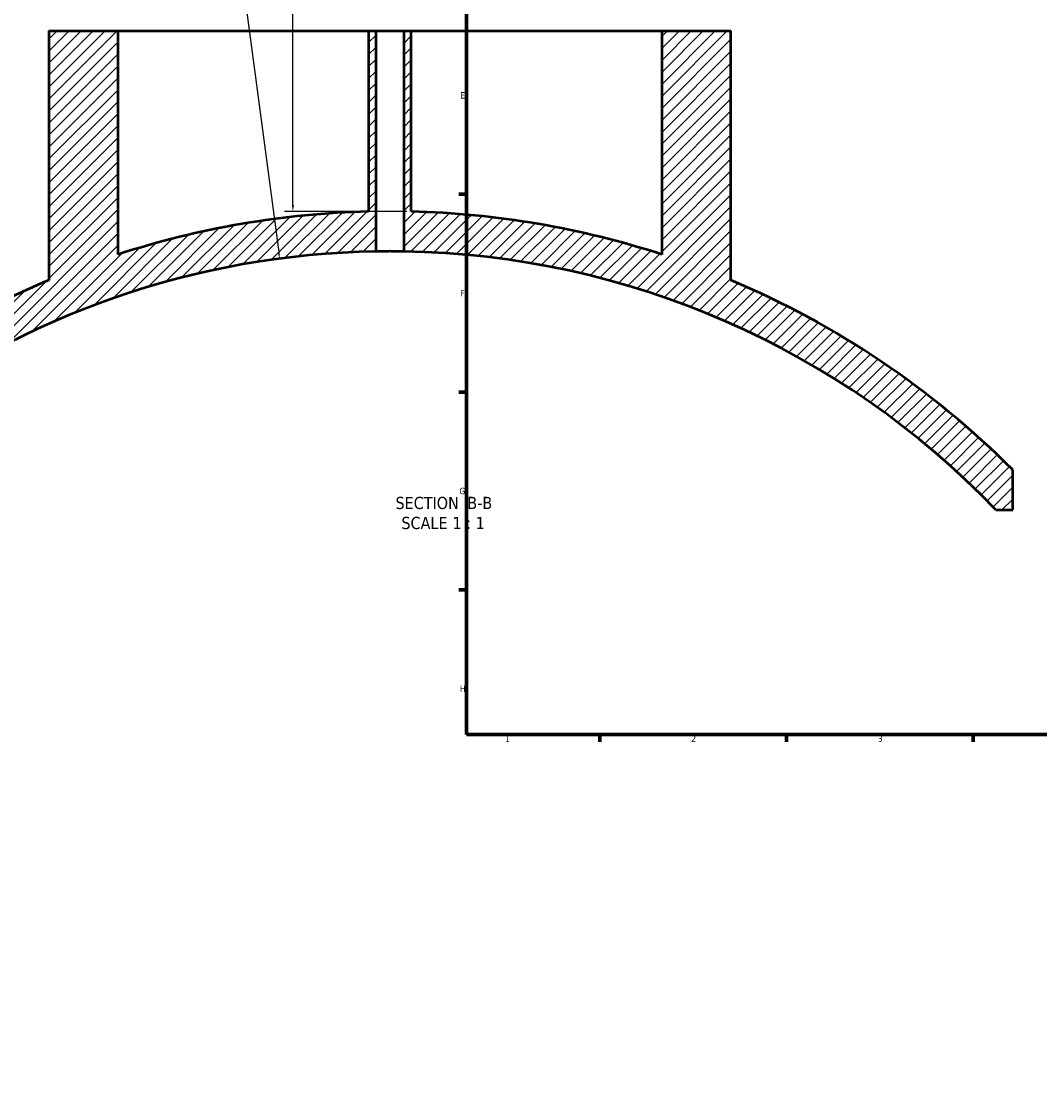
# Model space of a CAD drawing. Header units: millimetres. Extents: x -579 to 1127, y -250 to 921.
# Tile 2 of 11: x -147 to 235, y -114 to 288. Entities that reach past the tile are written whole.
import ezdxf

# ---------------------------------------------------------------- set-up
doc = ezdxf.new("R2010")
doc.units = ezdxf.units.MM
for name, color, linetype, lineweight in [('Border (ANSI)', 7, 'Continuous', 70), ('Dimension (ANSI)', 7, 'Continuous', 25), ('Hatch (ANSI)', 7, 'Continuous', 18), ('Symbol (ANSI)', 7, 'Continuous', 25), ('Visible (ANSI)', 7, 'Continuous', 50)]:
    doc.layers.add(name, color=color, linetype=linetype, lineweight=lineweight)
doc.styles.add('Label Text (ANSI)', font='tahoma.ttf')
doc.styles.add('Note Text (ANSI)', font='tahoma.ttf')
doc.dimstyles.new('Default - mm (ANSI)', dxfattribs={"dimtxt": 2.399999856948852, "dimasz": 2.5, "dimexe": 3.174999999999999, "dimexo": 1.600199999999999, "dimgap": 0.8, "dimtad": 0, "dimtoh": 1, "dimdec": 0, "dimrnd": 1e-08, "dimzin": 4, "dimdsep": 46, "dimtxsty": 'Note Text (ANSI)', "dimcen": 0.09, "dimdle": 10, "dimclrd": 256, "dimclre": 256, "dimclrt": 5, "dimadec": 1, "dimazin": 1, "dimtfac": 1.270000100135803, "dimtofl": 0, "dimtmove": 0, "dimatfit": 3, "dimfxl": 1, "dimtolj": 1, "dimtzin": 4, "dimlwd": -1, "dimlwe": -1, "dimarcsym": 0})

# ---------------------------------------------------------------- blocks, each defined once
blk = doc.blocks.new('Borders Default Border')
at = {"layer": 'Border (ANSI)'}
for p, q in [((20, 222.7499961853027), (17.20000028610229, 222.7499961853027)), ((20, 148.5000038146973), (17.20000028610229, 148.5000038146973)), ((20, 74.25000190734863), (17.20000028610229, 74.25000190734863)), ((70.08333206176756, 20), (70.08333206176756, 17.20000028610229)), ((140.1666641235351, 20), (140.1666641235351, 17.20000028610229)), ((210.2499961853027, 20), (210.2499961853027, 17.20000028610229))]:
    blk.add_line(p, q, dxfattribs=at)
at = {"layer": 'Border (ANSI)', "flags": 128}
blk.add_lwpolyline([(20, 20), (20, 574.000015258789), (820.999984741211, 574.000015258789), (820.999984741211, 20), (20, 20)], dxfattribs=at)
at = {"layer": 'Border (ANSI)', "color": 5, "true_color": 0x0000ff, "char_height": 2.399999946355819, "attachment_point": 7, "style": 'Note Text (ANSI)'}
for s, insert in [('E', (17.71423082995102, 258.6750000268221)), ('F', (17.77938474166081, 184.4250000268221)), ('G', (17.40381752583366, 110.1283225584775)), ('H', (17.52557601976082, 35.92500002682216)), ('1', (34.50022139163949, 17.20000005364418)), ('2', (104.39731425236, 17.20000005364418)), ('3', (174.4614475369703, 17.14943279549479))]:
    blk.add_mtext(s, dxfattribs=dict(at, insert=insert))
blk = doc.blocks.new('*D12')
at = {"layer": 'Defpoints', "color": 0, "transparency": 16777216}
for p in [(-78.45785921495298, 369.7348524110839), (-45.10844277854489, 216.22131530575), (-0.6952461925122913, 216.22131530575)]:
    blk.add_point(p, dxfattribs=at)
at = {"layer": 'Dimension (ANSI)', "transparency": 16777216}
for p, q in [((-76.85765921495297, 369.7348524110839), (-41.93344277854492, 369.7348524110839)), ((-45.10844277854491, 367.2348524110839), (-45.10844277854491, 314.988619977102)), ((-45.10844277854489, 218.72131530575), (-45.10844277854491, 308.4290501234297)), ((-2.295446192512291, 216.22131530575), (-48.2834427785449, 216.22131530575))]:
    blk.add_line(p, q, dxfattribs=at)
for points in [[(-45.52510944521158, 367.2348524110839), (-44.69177611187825, 367.2348524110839), (-45.10844277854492, 369.7348524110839)], [(-45.52510944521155, 218.72131530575), (-44.69177611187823, 218.72131530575), (-45.10844277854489, 216.22131530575)]]:
    blk.add_solid(points, dxfattribs=at)
at = {"layer": 'Dimension (ANSI)', "color": 5, "transparency": 16777216, "insert": (-46.337455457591, 309.2290501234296), "char_height": 2.399999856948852, "attachment_point": 1, "rotation": 90, "style": 'Note Text (ANSI)'}
blk.add_mtext('\\A1;154', dxfattribs=at)
blk = doc.blocks.new('*D13')
at = {"layer": 'Defpoints', "color": 0, "transparency": 16777216}
for p in [(-50.12684990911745, 198.5816852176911), (-8.695246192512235, -113.6817007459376)]:
    blk.add_point(p, dxfattribs=at)
at = {"layer": 'Dimension (ANSI)', "transparency": 16777216}
for p, q in [((-84.52965991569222, 433.7067862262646), (-81.32362303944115, 433.7067862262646)), ((-81.32362303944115, 433.7067862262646), (-50.45567216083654, 201.0599660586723))]:
    blk.add_line(p, q, dxfattribs=at)
blk.add_solid([(-50.04262535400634, 201.1147697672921), (-50.86871896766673, 201.0051623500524), (-50.12684990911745, 198.5816852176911)], dxfattribs=at)
at = {"layer": 'Dimension (ANSI)', "color": 5, "transparency": 16777216, "insert": (-92.36847744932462, 434.9567525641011), "char_height": 2.399999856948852, "attachment_point": 1, "style": 'Note Text (ANSI)'}
blk.add_mtext('\\A1;R315', dxfattribs=at)

msp = doc.modelspace()

# ---------------------------------------------------------------- hatches: boundary and pattern name
at = {"layer": 'Hatch (ANSI)'}
h = msp.add_hatch(dxfattribs=at)
h.set_pattern_fill('ANSI31', color=256, scale=25.4, style=0)
h.set_pattern_definition([(45, (0, 0), (-2.245064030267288, 2.245064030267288), [])])
edge = h.paths.add_edge_path()
edge.add_line((93.30475380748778, 284.018332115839), (93.30475380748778, 200.1590231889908))
edge.add_ellipse((-8.695246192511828, -113.681700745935), major_axis=(-313.8407239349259, 101.9999999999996), ratio=1, start_angle=270, end_angle=286.6153283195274)
edge.add_line((-0.6952461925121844, 216.2213153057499), (-0.6952461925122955, 284.018332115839))
edge.add_line((-0.6952461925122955, 284.018332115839), (-3.495246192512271, 284.018332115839))
edge.add_line((-3.495246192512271, 284.018332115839), (-3.495246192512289, 201.2753756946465))
edge.add_ellipse((-8.6952461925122, -113.6817007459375), major_axis=(314.9570764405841, -5.199999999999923), ratio=1, start_angle=44.72437846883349, end_angle=90, ccw=False)
edge.add_line((218.7410210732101, 104.258071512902), (225.0547538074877, 104.2580715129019))
edge.add_line((225.0547538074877, 104.2580715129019), (225.0547538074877, 119.2580715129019))
edge.add_ellipse((-8.695246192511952, -113.6817007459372), major_axis=(-232.9397722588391, 233.7499999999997), ratio=1, start_angle=270, end_angle=292.2768964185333)
edge.add_line((119.304753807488, 190.4827284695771), (119.3047538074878, 284.018332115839))
edge.add_line((119.3047538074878, 284.018332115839), (93.30475380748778, 284.018332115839))
edge = h.paths.add_edge_path()
edge.add_line((-110.6952461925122, 200.1590231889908), (-110.6952461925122, 284.018332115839))
edge.add_line((-110.6952461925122, 284.018332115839), (-136.6952461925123, 284.018332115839))
edge.add_line((-136.6952461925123, 284.018332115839), (-136.6952461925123, 190.4827284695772))
edge.add_ellipse((-8.695246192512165, -113.6817007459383), major_axis=(-304.1644292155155, -128.0000000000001), ratio=1, start_angle=270, end_angle=282.5960030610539)
edge.add_line((-199.945246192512, 155.2484714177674), (-199.9452461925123, 136.6149981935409))
edge.add_ellipse((-8.695246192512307, -113.6817007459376), major_axis=(250.2966989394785, 191.25), ratio=1, start_angle=53.56267963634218, end_angle=90, ccw=False)
edge.add_line((-13.89524619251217, 201.2753756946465), (-13.8952461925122, 284.018332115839))
edge.add_line((-13.8952461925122, 284.018332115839), (-16.69524619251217, 284.018332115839))
edge.add_line((-16.69524619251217, 284.018332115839), (-16.69524619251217, 216.2213153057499))
edge.add_ellipse((-8.69524619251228, -113.681700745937), major_axis=(-329.9030160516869, -7.999999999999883), ratio=1, start_angle=270, end_angle=286.6153283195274)

# ---------------------------------------------------------------- linework, layer by layer
at = {"layer": 'Visible (ANSI)'}
for p, q in [((-136.6952461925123, 284.018332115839), (-110.6952461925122, 284.018332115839)), ((-136.6952461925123, 284.018332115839), (-136.6952461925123, 190.4827284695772)), ((-110.6952461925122, 200.1590231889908), (-110.6952461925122, 284.018332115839)), ((-110.6952461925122, 284.0183321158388), (-16.695246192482, 284.0183321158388)), ((-16.69524619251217, 284.018332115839), (-13.8952461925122, 284.018332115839)), ((-16.69524619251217, 284.018332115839), (-16.69524619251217, 216.2213153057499)), ((-13.89524619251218, 201.2753756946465), (-13.8952461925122, 284.018332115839)), ((-13.8952461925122, 284.0183321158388), (-3.495246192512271, 284.0183321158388)), ((-3.495246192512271, 284.018332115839), (-0.6952461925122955, 284.018332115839)), ((-3.495246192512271, 284.018332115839), (-3.495246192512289, 201.2753756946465)), ((-0.6952461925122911, 216.2213153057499), (-0.6952461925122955, 284.018332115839)), ((-0.695246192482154, 284.0183321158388), (93.30475380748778, 284.0183321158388)), ((93.30475380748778, 284.018332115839), (93.30475380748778, 200.1590231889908)), ((93.30475380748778, 284.018332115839), (119.3047538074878, 284.018332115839)), ((119.3047538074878, 190.4827284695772), (119.3047538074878, 284.018332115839)), ((225.0547538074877, 104.2580715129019), (225.0547538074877, 119.2580715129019)), ((218.7410210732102, 104.2580715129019), (225.0547538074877, 104.2580715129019))]:
    msp.add_line(p, q, dxfattribs=at)
for centre, radius, start, end in [((-8.69524619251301, -113.6817007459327), 329.9999999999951, 91.38912468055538, 108.0044530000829), ((-8.695246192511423, -113.6817007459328), 329.9999999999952, 71.99554699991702, 88.61087531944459), ((-8.695246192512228, -113.6817007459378), 315.0000000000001, 90.9458780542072, 127.3831984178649), ((-8.6952461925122, -113.6817007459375), 314.9999999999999, 43.77850041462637, 89.05412194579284), ((-8.695246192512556, -113.6817007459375), 329.9999999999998, 112.8225756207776, 125.4185786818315), ((-8.695246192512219, -113.6817007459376), 330, 44.90052796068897, 67.17742437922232)]:
    msp.add_arc(centre, radius, start, end, dxfattribs=at)
msp.add_open_spline([(-3.495246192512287, 201.2753756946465), (-3.495246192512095, 201.2753756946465), (-3.625738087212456, 201.2776148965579), (-4.156420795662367, 201.2857094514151), (-4.55661095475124, 201.2914487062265), (-5.479970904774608, 201.3022277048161), (-6.064691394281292, 201.3079666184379), (-7.345860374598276, 201.3160603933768), (-8.042309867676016, 201.3182992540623), (-9.348182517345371, 201.3182992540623), (-10.04463201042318, 201.3160603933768), (-11.32580099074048, 201.3079666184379), (-11.9105214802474, 201.3022277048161), (-12.83388143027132, 201.2914487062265), (-13.23407158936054, 201.2857094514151), (-13.76475429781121, 201.2776148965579), (-13.89524619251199, 201.2753756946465), (-13.89524619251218, 201.2753756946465)], degree=3, knots=[0, 0, 0, 0, 0.1958808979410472, 0.1958808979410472, 0.3917617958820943, 0.3917617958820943, 0.587642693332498, 0.587642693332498, 0.7835235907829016, 0.7835235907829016, 0.979404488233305, 0.979404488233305, 1.175285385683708, 1.175285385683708, 1.371166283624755, 1.371166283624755, 1.567047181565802, 1.567047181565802, 1.567047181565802, 1.567047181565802], dxfattribs=at)

# ---------------------------------------------------------------- block references
msp.add_blockref('Borders Default Border', (0, 0))

# ---------------------------------------------------------------- texts
at = {"layer": 'Symbol (ANSI)', "char_height": 4.571999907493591, "attachment_point": 7, "style": 'Label Text (ANSI)'}
for s, insert in [('SECTION', (-6.603762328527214, 104.5127267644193)), (' B-B', (18.63048582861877, 104.609057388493)), ('SCALE', (-4.38074868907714, 96.9998694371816)), (' 1 : 1', (13.0877700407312, 97.08137997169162))]:
    msp.add_mtext(s, dxfattribs=dict(at, insert=insert))

# ---------------------------------------------------------------- dimensions: what is measured, and where the dimension line sits
at = {"layer": 'Dimension (ANSI)'}
dim = msp.add_radius_dim(center=(-8.695246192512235, -113.6817007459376), mpoint=(-50.12684990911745, 198.5816852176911), dimstyle='Default - mm (ANSI)', override={"dimgap": 0.8, "dimtih": 1, "dimdec": 0, "dimlfac": 1, "dimcen": 0, "dimtol": 0, "dimlim": 0, "dimtp": 0, "dimtm": 0, "dimtdec": 2}, dxfattribs=at)
dim.commit()
dim.dimension.update_dxf_attribs({"geometry": '*D13', "text_midpoint": (-88.8490686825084, 433.7067862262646), "dimtype": 164})
dim = msp.add_linear_dim(base=(-45.10844277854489, 216.22131530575), p1=(-78.45785921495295, 369.7348524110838), p2=(-0.6952461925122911, 216.2213153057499), angle=90, dimstyle='Default - mm (ANSI)', override={"dimgap": 0.8, "dimtoh": 0, "dimdec": 0, "dimtol": 0, "dimlim": 0, "dimtp": 0, "dimtm": 0, "dimtdec": 2, "dimatfit": 1}, dxfattribs=at)
dim.commit()
dim.dimension.update_dxf_attribs({"geometry": '*D12', "text_midpoint": (-45.10844277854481, 311.7088350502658), "dimtype": 160})

doc.saveas('drawing.dxf')
